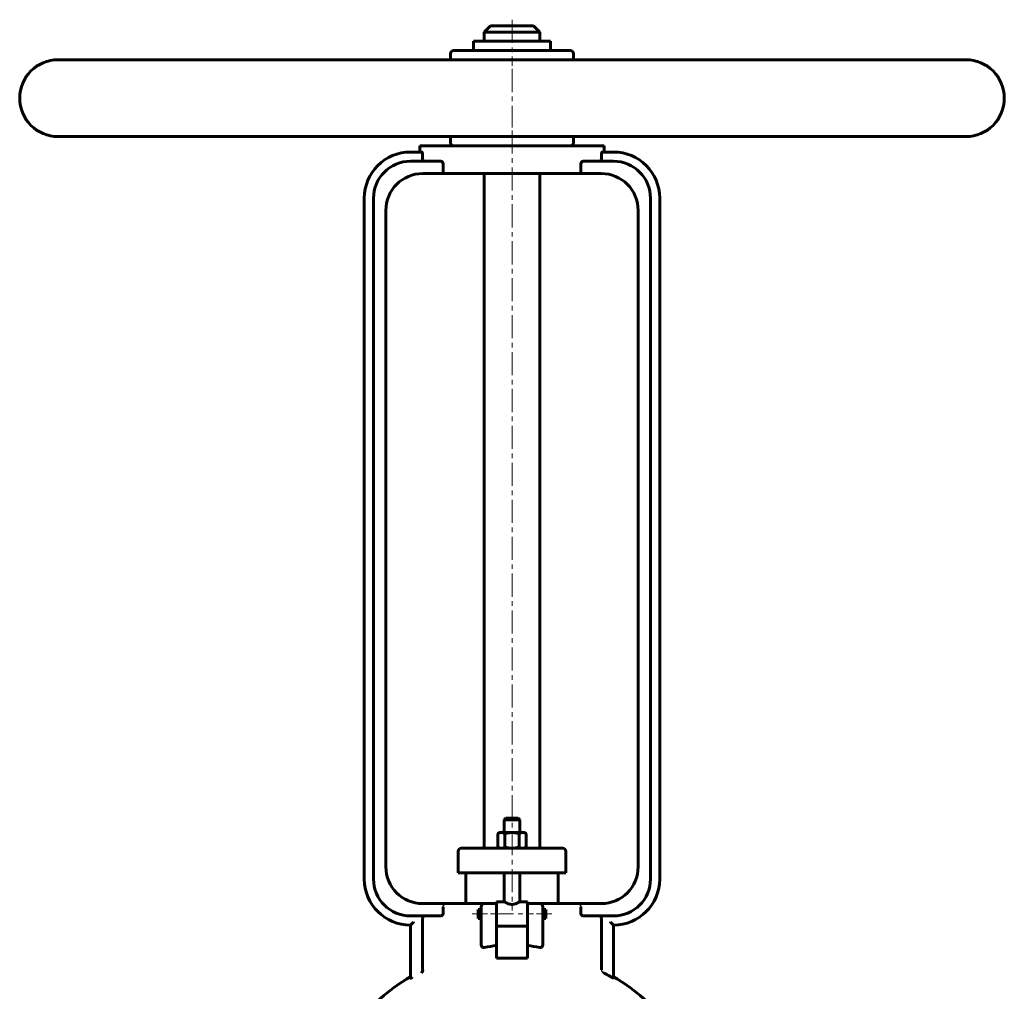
# Model space of a CAD drawing. Header units: millimetres. Extents: x -160 to 160, y -296 to 298.
# Tile 2 of 2: x -160 to 160, y -17 to 298. Entities that reach past the tile are written whole.
import ezdxf

# ---------------------------------------------------------------- set-up
doc = ezdxf.new("R2010")
doc.units = ezdxf.units.MM
for name, pattern in [('K5LT-1', [0]), ('K5LT_AXLED', [12, 7.5, -1.5, 1.5, -1.5]), ('K5LT_BASIC', [0])]:
    doc.linetypes.add(name, pattern=pattern)
doc.layers.add('Системный слой (1)', color=7, linetype='Continuous', true_color=0x6c6c6c)

# ---------------------------------------------------------------- blocks, each defined once
blk = doc.blocks.new('U1')
at = {"layer": 'Системный слой (1)', "color": 143, "linetype": 'K5LT_BASIC', "lineweight": 60, "true_color": 0x33acca}
for p, q in [((-11, 7.64), (-11, 9.14)), ((-11, 6.14), (-11, 7.64))]:
    blk.add_line(p, q, dxfattribs=at)
blk = doc.blocks.new('U4')
at = {"layer": 'Системный слой (1)', "color": 143, "linetype": 'K5LT_BASIC', "lineweight": 60, "true_color": 0x33acca}
for p, q in [((-5, 11.64), (-2.5, 11.64)), ((2.5, 11.64), (5, 11.64))]:
    blk.add_line(p, q, dxfattribs=at)
blk = doc.blocks.new('U6')
at = {"layer": 'Системный слой (1)', "color": 143, "linetype": 'K5LT_BASIC', "lineweight": 60, "true_color": 0x33acca}
for p, q in [((0, 296.25), (-7, 296.25)), ((7, 296.25), (0, 296.25))]:
    blk.add_line(p, q, dxfattribs=at)
blk = doc.blocks.new('U7')
at = {"layer": 'Системный слой (1)', "color": 143, "linetype": 'K5LT_BASIC', "lineweight": 60, "true_color": 0x33acca}
for p, q in [((0, 38.75), (-2, 38.75)), ((2, 38.75), (0, 38.75))]:
    blk.add_line(p, q, dxfattribs=at)
blk = doc.blocks.new('U8')
at = {"layer": 'Системный слой (1)', "color": 143, "linetype": 'K5LT_BASIC', "lineweight": 60, "true_color": 0x33acca}
for start, end in [(120.5102, 139.1678), (40.8322, 59.4898)]:
    blk.add_arc((0, -68.75), 65, start, end, dxfattribs=at)
blk = doc.blocks.new('U13')
at = {"layer": 'Системный слой (1)', "color": 143, "linetype": 'K5LT_BASIC', "lineweight": 60, "true_color": 0x33acca}
for p, q in [((11, 9.14), (11, 7.64)), ((11, 7.64), (11, 6.14))]:
    blk.add_line(p, q, dxfattribs=at)

msp = doc.modelspace()

# ---------------------------------------------------------------- linework, layer by layer
at = {"layer": 'Системный слой (1)', "color": 30, "linetype": 'K5LT_AXLED', "lineweight": 18, "true_color": 0xff8000}
for p, q in [((0, 298.25), (0, 283.25)), ((0, 282.25), (0, 263.25)), ((0, 262.25), (0, 8.76)), ((-13, 7.64), (-8, 7.64)), ((-7, 7.64), (7, 7.64)), ((8, 7.64), (13, 7.64))]:
    msp.add_line(p, q, dxfattribs=at)
at = {"layer": 'Системный слой (1)', "color": 143, "linetype": 'K5LT_BASIC', "lineweight": 60, "true_color": 0x33acca}
for p, q in [((-7, 296.25), (-9, 294.25)), ((7, 296.25), (9, 294.25)), ((-12.5, 288.25), (-12.5, 291.25)), ((-12.5, 291.25), (12.5, 291.25)), ((-9, 291.25), (-9, 294.25)), ((-9, 294.25), (0, 294.25)), ((0, 294.25), (9, 294.25)), ((9, 291.25), (9, 294.25)), ((12.5, 288.25), (12.5, 291.25)), ((19, 288.25), (-19, 288.25)), ((147.5, 285.25), (-147.5, 285.25)), ((-20, 285.25), (-20, 287.25)), ((20, 285.25), (20, 287.25)), ((147.5, 260.25), (-147.5, 260.25)), ((-20, 258.25), (-20, 260.25)), ((20, 258.25), (20, 260.25)), ((-30, 255.25), (-30, 257.25)), ((-30, 257.25), (30, 257.25)), ((30, 255.25), (30, 257.25)), ((-29.29, 255.25), (-33, 255.25)), ((-29.05, 253.25), (-29.05, 254.25)), ((29.05, 254.25), (29.05, 253.25)), ((33, 255.25), (29.29, 255.25)), ((-23.22, 252.25), (-33, 252.25)), ((-22.36, 248.25), (-22.36, 251.25)), ((22.36, 251.25), (22.36, 248.25)), ((33, 252.25), (23.22, 252.25)), ((-29, 248.25), (-22.36, 248.25)), ((22.36, 248.25), (-22.36, 248.25)), ((-9, 248.25), (-9, 29)), ((9, 248.25), (9, 29)), ((22.36, 248.25), (29, 248.25)), ((-48, 240.25), (-48, 19)), ((-45, 240.25), (-45, 19)), ((45, 240.25), (45, 19)), ((48, 240.25), (48, 19)), ((-41, 236.25), (-41, 23)), ((41, 236.25), (41, 23)), ((-2, 38.75), (-2.5, 38.25)), ((2, 38.75), (2.5, 38.25)), ((-2.5, 34.1), (-2.5, 38.25)), ((-2.5, 38.25), (0, 38.25)), ((0, 38.25), (2.5, 38.25)), ((2.5, 34.1), (2.5, 38.25)), ((-4, 34.1), (-4.62, 33.74)), ((-4.62, 29.36), (-4.62, 33.74)), ((-4, 34.1), (-3.46, 34.1)), ((-3.46, 34.1), (0, 34.1)), ((-2.31, 29.36), (-2.31, 33.74)), ((0, 34.1), (3.46, 34.1)), ((2.31, 29.36), (2.31, 33.74)), ((3.46, 34.1), (4, 34.1)), ((4, 34.1), (4.62, 33.74)), ((4.62, 29.36), (4.62, 33.74)), ((-15.93, 29), (-16.5, 29)), ((-6.28, 29), (-15.93, 29)), ((6.28, 29), (-6.28, 29)), ((-4, 29), (-4.62, 29.36)), ((4, 29), (4.62, 29.36)), ((15.93, 29), (6.28, 29)), ((16.5, 29), (15.93, 29)), ((-17.5, 21), (-17.5, 28)), ((17.5, 21), (17.5, 28)), ((-17.5, 21), (-16.9, 21)), ((-16.9, 21), (-7.24, 21)), ((-15, 11), (-15, 21)), ((-7.24, 21), (7.24, 21)), ((-2.5, 11.64), (-2.5, 21)), ((2.5, 11.64), (2.5, 21)), ((7.24, 21), (16.9, 21)), ((15, 11), (15, 21)), ((16.9, 21), (17.5, 21)), ((-21, 11), (-29, 11)), ((-22.36, 10), (-22.36, 8)), ((-9, 11), (-21, 11)), ((-10, 10), (-10, 6.34)), ((-5, 11), (-9, 11)), ((-5, 11.64), (-5, 10.94)), ((-5, 5.55), (-5, 10.94)), ((5, 11.64), (5, 10.94)), ((9, 11), (5, 11)), ((5, 10.94), (5, 5.55)), ((21, 11), (9, 11)), ((10, 6.34), (10, 10)), ((29, 11), (21, 11)), ((22.36, 8), (22.36, 10)), ((-33, 7), (-23.22, 7)), ((-11, 9.14), (-10, 9.14)), ((10, 9.14), (11, 9.14)), ((23.22, 7), (33, 7)), ((-33, 4), (-33, -11.66)), ((-29.05, 6), (-29.05, -10.1)), ((-11, 6.14), (-10, 6.14)), ((-10, 6.34), (-10, -2.28)), ((-5, 5.55), (-5, 3.69)), ((-5, -2.61), (-5, 3.69)), ((-5, 3.64), (5, 3.64)), ((5, 5.55), (5, 3.69)), ((5, 3.69), (5, -2.61)), ((10, -2.28), (10, 6.34)), ((10, 6.14), (11, 6.14)), ((29.05, -10.48), (29.05, 6)), ((33, -13.13), (33, 4)), ((-5, -6.75), (-5, -2.61)), ((5, -2.61), (5, -6.75)), ((5, -6.75), (-5, -6.75)), ((-33, -11.66), (-33, -13.19))]:
    msp.add_line(p, q, dxfattribs=at)
for centre, radius, start, end in [((-19, 287.25), 1, 90, 180), ((19, 287.25), 1, 0, 90), ((-147.5, 272.75), 12.5, 90, 270), ((147.5, 272.75), 12.5, 270, 90), ((-19, 258.25), 1, 180, 270), ((19, 258.25), 1, 270, 0), ((-33, 240.25), 15, 90, 180), ((33, 240.25), 15, 0, 90), ((-33, 240.25), 12, 90, 180), ((33, 240.25), 12, 0, 90), ((-29, 236.25), 12, 90, 180), ((29, 236.25), 12, 0, 90), ((-16.5, 28), 1, 90, 180), ((16.5, 28), 1, 0, 90), ((-29, 23), 12, 180, 270), ((29, 23), 12, 270, 0), ((-33, 19), 15, 180, 270), ((-33, 19), 12, 180, 270), ((33, 19), 15, 270, 0), ((33, 19), 12, 270, 0), ((-9, 10), 1, 90, 180), ((9, 10), 1, 0, 90), ((0, -68.75), 64.57, 60.2895, 62.7183)]:
    msp.add_arc(centre, radius, start, end, dxfattribs=at)
for start_param, end_param in [(4.879837, 5.017082), (4.407696, 4.544941)]:
    msp.add_ellipse((0, -22.33), major_axis=(-30, 0), ratio=0.666667, start_param=start_param, end_param=end_param, dxfattribs=at)
for points, knots in [([(-29.29, 255.25), (-29.26, 255.25), (-29.23, 255.22), (-29.17, 255.12), (-29.14, 255.04), (-29.1, 254.87), (-29.08, 254.75), (-29.05, 254.51), (-29.05, 254.38), (-29.05, 254.25)], [-0.1527809, -0.1527809, -0.1527809, -0.1527809, -0.1140281, -0.1140281, -0.0752753, -0.0752753, -0.0376376, -0.0376376, 0, 0, 0, 0]), ([(-29.05, 253.25), (-29.05, 253.12), (-29.04, 252.99), (-29.01, 252.75), (-28.99, 252.64), (-28.95, 252.46), (-28.92, 252.38), (-28.85, 252.27), (-28.81, 252.25), (-28.77, 252.25)], [0.3078587, 0.3078587, 0.3078587, 0.3078587, 0.3454341, 0.3454341, 0.3830096, 0.3830096, 0.4222236, 0.4222236, 0.4614376, 0.4614376, 0.4614376, 0.4614376]), ([(28.77, 252.25), (28.81, 252.25), (28.85, 252.27), (28.92, 252.38), (28.95, 252.46), (28.99, 252.64), (29.01, 252.75), (29.04, 252.99), (29.05, 253.12), (29.05, 253.25)], [0.1542797, 0.1542797, 0.1542797, 0.1542797, 0.1934937, 0.1934937, 0.2327077, 0.2327077, 0.2702832, 0.2702832, 0.3078587, 0.3078587, 0.3078587, 0.3078587]), ([(29.05, 254.25), (29.05, 254.38), (29.05, 254.51), (29.08, 254.75), (29.1, 254.87), (29.14, 255.04), (29.17, 255.12), (29.23, 255.22), (29.26, 255.25), (29.29, 255.25)], [0, 0, 0, 0, 0.0376376, 0.0376376, 0.0752753, 0.0752753, 0.1140281, 0.1140281, 0.1527809, 0.1527809, 0.1527809, 0.1527809]), ([(-23.22, 252.25), (-23.11, 252.25), (-22.99, 252.22), (-22.78, 252.11), (-22.67, 252.03), (-22.52, 251.84), (-22.46, 251.74), (-22.38, 251.5), (-22.36, 251.37), (-22.36, 251.25)], [-0.175138, -0.175138, -0.175138, -0.175138, -0.1249815, -0.1249815, -0.074825, -0.074825, -0.0374125, -0.0374125, 0, 0, 0, 0]), ([(22.36, 251.25), (22.36, 251.37), (22.38, 251.5), (22.46, 251.74), (22.52, 251.84), (22.67, 252.03), (22.78, 252.11), (22.99, 252.22), (23.11, 252.25), (23.22, 252.25)], [0, 0, 0, 0, 0.0374125, 0.0374125, 0.074825, 0.074825, 0.1249815, 0.1249815, 0.175138, 0.175138, 0.175138, 0.175138]), ([(2.5, 11.64), (2.5, 11.64), (2.48, 11.63), (2.39, 11.57), (2.27, 11.5), (2.1, 11.4), (1.91, 11.3), (1.7, 11.19), (1.46, 11.09), (1.23, 10.99), (1.05, 10.93), (0.87, 10.88), (0.65, 10.82), (0.39, 10.78), (0.13, 10.76), (-0.13, 10.76), (-0.37, 10.78), (-0.62, 10.82), (-0.9, 10.88), (-1.17, 10.97), (-1.39, 11.06), (-1.6, 11.15), (-1.79, 11.24), (-1.99, 11.34), (-2.17, 11.44), (-2.33, 11.54), (-2.43, 11.59), (-2.49, 11.63), (-2.5, 11.64), (-2.5, 11.64)], [0, 0, 0, 0, 1.495071, 2.75551, 4.213604, 5.419931, 6.801112, 7.756319, 9.127336, 10.313858, 10.954112, 11.554239, 12.543303, 13.576214, 14.539967, 15.471193, 16.412448, 17.223603, 18.37897, 19.669512, 20.715698, 21.398603, 22.741415, 23.720618, 24.949795, 26.564393, 27.851203, 28.646239, 30, 30, 30, 30]), ([(-28.77, 7), (-28.81, 7), (-28.85, 6.98), (-28.92, 6.87), (-28.95, 6.79), (-28.99, 6.61), (-29.01, 6.5), (-29.04, 6.26), (-29.05, 6.13), (-29.05, 6)], [0.4621404, 0.4621404, 0.4621404, 0.4621404, 0.5013545, 0.5013545, 0.5405685, 0.5405685, 0.5781439, 0.5781439, 0.6157194, 0.6157194, 0.6157194, 0.6157194]), ([(-22.36, 8), (-22.36, 7.88), (-22.38, 7.75), (-22.46, 7.51), (-22.52, 7.41), (-22.67, 7.22), (-22.78, 7.14), (-22.99, 7.03), (-23.11, 7), (-23.22, 7)], [0.3470933, 0.3470933, 0.3470933, 0.3470933, 0.3845058, 0.3845058, 0.4219183, 0.4219183, 0.4720748, 0.4720748, 0.5222313, 0.5222313, 0.5222313, 0.5222313]), ([(23.22, 7), (23.11, 7), (22.99, 7.03), (22.78, 7.14), (22.67, 7.22), (22.52, 7.41), (22.46, 7.51), (22.38, 7.75), (22.36, 7.88), (22.36, 8)], [0.1719067, 0.1719067, 0.1719067, 0.1719067, 0.2220632, 0.2220632, 0.2722197, 0.2722197, 0.3096322, 0.3096322, 0.3470447, 0.3470447, 0.3470447, 0.3470447]), ([(29.05, 6), (29.05, 6.13), (29.04, 6.26), (29.01, 6.5), (28.99, 6.61), (28.95, 6.79), (28.92, 6.87), (28.85, 6.98), (28.81, 7), (28.77, 7)], [0.6157194, 0.6157194, 0.6157194, 0.6157194, 0.6532949, 0.6532949, 0.6908703, 0.6908703, 0.7300843, 0.7300843, 0.7692983, 0.7692983, 0.7692983, 0.7692983]), ([(-32, 5.04), (-32, 5.03), (-32, 5.03), (-32.11, 4.92), (-32.22, 4.8), (-32.42, 4.59), (-32.51, 4.49), (-32.69, 4.31), (-32.77, 4.23), (-32.89, 4.11), (-32.93, 4.07), (-32.99, 4.01), (-33, 4), (-33, 4)], [-0.0006544, -0.0006544, -0.0006544, -0.0006544, 0, 0, 0.0464136, 0.0464136, 0.0900394, 0.0900394, 0.1330204, 0.1330204, 0.1653182, 0.1653182, 0.1936586, 0.1936586, 0.1936586, 0.1936586]), ([(32, 5.04), (32, 5.03), (32, 5.03), (32.11, 4.92), (32.22, 4.8), (32.42, 4.59), (32.51, 4.49), (32.69, 4.31), (32.77, 4.23), (32.89, 4.11), (32.93, 4.07), (32.99, 4.01), (33, 4), (33, 4)], [-0.3879716, -0.3879716, -0.3879716, -0.3879716, -0.3873173, -0.3873173, -0.3409037, -0.3409037, -0.2972779, -0.2972779, -0.2542969, -0.2542969, -0.2219991, -0.2219991, -0.1936586, -0.1936586, -0.1936586, -0.1936586]), ([(-9, -3.25), (-9.12, -3.28), (-9.25, -3.28), (-9.49, -3.22), (-9.6, -3.15), (-9.79, -2.98), (-9.87, -2.85), (-9.98, -2.57), (-10, -2.42), (-10, -2.28)], [0.1793709, 0.1793709, 0.1793709, 0.1793709, 0.2170623, 0.2170623, 0.2547537, 0.2547537, 0.2974563, 0.2974563, 0.3401588, 0.3401588, 0.3401588, 0.3401588]), ([(10, -2.28), (10, -2.41), (9.98, -2.56), (9.88, -2.84), (9.8, -2.96), (9.62, -3.14), (9.5, -3.21), (9.25, -3.28), (9.12, -3.28), (9, -3.25)], [0.3434716, 0.3434716, 0.3434716, 0.3434716, 0.3851304, 0.3851304, 0.4267893, 0.4267893, 0.4655222, 0.4655222, 0.5042552, 0.5042552, 0.5042552, 0.5042552]), ([(-29.36, -11.37), (-29.36, -11.37), (-29.36, -11.36), (-29.26, -11.29), (-29.18, -11.19), (-29.08, -10.97), (-29.04, -10.85), (-29.02, -10.64), (-29.02, -10.56), (-29.03, -10.48)], [-0.3844006, -0.3844006, -0.3844006, -0.3844006, -0.3837849, -0.3837849, -0.3222116, -0.3222116, -0.271813, -0.271813, -0.2430392, -0.2430392, -0.2430392, -0.2430392]), ([(-29.05, -10.1), (-29.05, -10.14), (-29.05, -10.17), (-29.04, -10.3), (-29.04, -10.4), (-29.03, -10.48)], [0.17610998, 0.17610998, 0.17610998, 0.17610998, 0.18712452, 0.18712452, 0.21538636, 0.21538636, 0.21538636, 0.21538636]), ([(33, -13.13), (33, -13.13), (33, -13.13), (33, -13.14), (32.97, -13.14), (32.87, -13.11), (32.79, -13.08), (32.61, -13), (32.5, -12.94), (32.25, -12.81), (32.12, -12.74), (32, -12.67)], [-0.0768209, -0.0768209, -0.0768209, -0.0768209, -0.0756881, -0.0756881, -0.0378441, -0.0378441, 0, 0, 0.0416468, 0.0416468, 0.0832935, 0.0832935, 0.0832935, 0.0832935]), ([(-32.5, -13.08), (-32.5, -13.08), (-32.5, -13.09), (-32.59, -13.12), (-32.66, -13.15), (-32.8, -13.19), (-32.86, -13.21), (-32.97, -13.23), (-33, -13.22), (-33, -13.19)], [-0.0005817, -0.0005817, -0.0005817, -0.0005817, 0, 0, 0.0412894, 0.0412894, 0.085335, 0.085335, 0.149749, 0.149749, 0.149749, 0.149749])]:
    msp.add_open_spline(points, degree=3, knots=knots, dxfattribs=at)
for points in [[(-3.46, 34.1), (-4, 34.1), (-4.62, 33.74)], [(-2.31, 33.74), (-2.93, 34.1), (-3.46, 34.1)], [(0, 34.1), (-1.07, 34.1), (-2.31, 33.74)], [(2.31, 33.74), (1.07, 34.1), (0, 34.1)], [(3.46, 34.1), (2.93, 34.1), (2.31, 33.74)], [(4.62, 33.74), (4, 34.1), (3.46, 34.1)], [(-4.62, 29.36), (-4, 29), (-3.46, 29)], [(-3.46, 29), (-2.93, 29), (-2.31, 29.36)], [(-2.31, 29.36), (-1.07, 29), (0, 29)], [(0, 29), (1.07, 29), (2.31, 29.36)], [(2.31, 29.36), (2.93, 29), (3.46, 29)], [(3.46, 29), (4, 29), (4.62, 29.36)]]:
    msp.add_rational_spline(points, [1, 1.0379548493, 1], degree=2, dxfattribs=at)
at = {"layer": 'Системный слой (1)', "color": 7, "linetype": 'K5LT-1'}
for points, knots in [([(-22.36, 10), (-22.36, 10.01), (-22.36, 10.03), (-22.36, 10.07), (-22.35, 10.1), (-22.35, 10.13), (-22.34, 10.16), (-22.34, 10.18), (-22.33, 10.21), (-22.32, 10.25), (-22.3, 10.29), (-22.29, 10.33), (-22.28, 10.35), (-22.27, 10.36), (-22.26, 10.38), (-22.25, 10.41), (-22.23, 10.43), (-22.22, 10.45), (-22.2, 10.47), (-22.18, 10.49), (-22.17, 10.52), (-22.15, 10.54), (-22.13, 10.56), (-22.1, 10.59), (-22.08, 10.61), (-22.05, 10.64), (-22.03, 10.66), (-22, 10.68), (-21.98, 10.69), (-21.96, 10.71), (-21.93, 10.74), (-21.9, 10.76), (-21.87, 10.77), (-21.84, 10.79), (-21.82, 10.8), (-21.78, 10.82), (-21.75, 10.84), (-21.72, 10.85), (-21.68, 10.87), (-21.65, 10.88), (-21.61, 10.9), (-21.59, 10.9), (-21.57, 10.91), (-21.56, 10.91), (-21.55, 10.92), (-21.53, 10.92), (-21.5, 10.93), (-21.48, 10.94), (-21.45, 10.94), (-21.42, 10.95), (-21.38, 10.96), (-21.33, 10.97), (-21.28, 10.98), (-21.24, 10.98), (-21.22, 10.99), (-21.19, 10.99), (-21.15, 10.99), (-21.1, 11), (-21.06, 11), (-21.02, 11), (-21.01, 11), (-21, 11)], [0, 0, 0, 0, 0.0033526, 0.0067053, 0.0100579, 0.0134105, 0.0152243, 0.017354, 0.0194838, 0.0237433, 0.0284187, 0.0330942, 0.0343762, 0.0356583, 0.0374181, 0.0409377, 0.0431178, 0.0456044, 0.0480909, 0.0505774, 0.0530639, 0.0555505, 0.058037, 0.06301, 0.0655433, 0.0680766, 0.0731431, 0.0750067, 0.0768703, 0.0805976, 0.0843248, 0.088052, 0.0906639, 0.0932758, 0.0959005, 0.0985252, 0.1037745, 0.1063992, 0.1090239, 0.1142733, 0.1177437, 0.1194788, 0.121214, 0.1223988, 0.1235835, 0.1259529, 0.1283224, 0.1306918, 0.1334848, 0.1362777, 0.1397689, 0.1432601, 0.1502425, 0.153721, 0.1554603, 0.1571996, 0.1618953, 0.1665911, 0.1712869, 0.1736348, 0.1759826, 0.1759826, 0.1759826, 0.1759826]), ([(21, 11), (21.02, 11), (21.06, 11), (21.11, 11), (21.15, 10.99), (21.18, 10.99), (21.22, 10.99), (21.26, 10.98), (21.3, 10.98), (21.33, 10.97), (21.38, 10.96), (21.46, 10.94), (21.53, 10.92), (21.59, 10.9), (21.63, 10.89), (21.67, 10.87), (21.71, 10.85), (21.74, 10.84), (21.77, 10.83), (21.8, 10.81), (21.82, 10.8), (21.86, 10.78), (21.89, 10.76), (21.93, 10.73), (21.96, 10.71), (21.99, 10.69), (22.01, 10.68), (22.03, 10.66), (22.04, 10.64), (22.06, 10.63), (22.08, 10.61), (22.1, 10.59), (22.12, 10.57), (22.14, 10.55), (22.16, 10.53), (22.17, 10.51), (22.19, 10.49), (22.21, 10.46), (22.24, 10.42), (22.26, 10.38), (22.27, 10.36), (22.28, 10.34), (22.29, 10.32), (22.3, 10.3), (22.31, 10.28), (22.31, 10.26), (22.32, 10.25), (22.33, 10.23), (22.33, 10.2), (22.34, 10.17), (22.35, 10.15), (22.35, 10.13), (22.35, 10.1), (22.36, 10.08), (22.36, 10.05), (22.36, 10.02), (22.36, 10.01), (22.36, 10)], [0.5340973, 0.5340973, 0.5340973, 0.5340973, 0.5411053, 0.5446093, 0.5481132, 0.5516172, 0.5551212, 0.5586252, 0.5621291, 0.5656331, 0.5691371, 0.576145, 0.5883131, 0.5903164, 0.5923198, 0.6006987, 0.6034916, 0.6062846, 0.6090775, 0.6118705, 0.6146634, 0.6174564, 0.6230423, 0.6260567, 0.6294329, 0.6328091, 0.6361853, 0.6378735, 0.6395616, 0.6434986, 0.6454671, 0.6474356, 0.6500603, 0.652685, 0.6553097, 0.6579344, 0.6605591, 0.6631838, 0.6684332, 0.6726707, 0.6747895, 0.6769083, 0.6785302, 0.6801522, 0.6833962, 0.6847619, 0.6861277, 0.6886142, 0.6911007, 0.6933975, 0.6956943, 0.6979911, 0.7002879, 0.7027359, 0.7051839, 0.707632, 0.71008, 0.71008, 0.71008, 0.71008]), ([(29.05, -10.48), (29.05, -10.5), (29.05, -10.52), (29.05, -10.55), (29.05, -10.57), (29.05, -10.59), (29.06, -10.62), (29.06, -10.64), (29.06, -10.66), (29.07, -10.68), (29.07, -10.7), (29.08, -10.74), (29.09, -10.77), (29.1, -10.8), (29.11, -10.82), (29.12, -10.84), (29.12, -10.86), (29.13, -10.88), (29.14, -10.89), (29.15, -10.91), (29.15, -10.92), (29.16, -10.94), (29.17, -10.96), (29.18, -10.97), (29.19, -10.99), (29.2, -11.01), (29.21, -11.03), (29.23, -11.05), (29.25, -11.08), (29.26, -11.1), (29.28, -11.12), (29.3, -11.14), (29.32, -11.16), (29.34, -11.18), (29.35, -11.19), (29.36, -11.2), (29.38, -11.22), (29.4, -11.23), (29.42, -11.25), (29.44, -11.27), (29.46, -11.28), (29.48, -11.3), (29.5, -11.31), (29.53, -11.33), (29.55, -11.34), (29.57, -11.35), (29.59, -11.36), (29.59, -11.37)], [0.3007476, 0.3007476, 0.3007476, 0.3007476, 0.3048052, 0.306834, 0.3088628, 0.3108916, 0.3129204, 0.316978, 0.3179771, 0.3189762, 0.3215045, 0.3240328, 0.3290895, 0.3312599, 0.3334302, 0.3356006, 0.3377709, 0.3393534, 0.3409359, 0.3425184, 0.3441008, 0.3458681, 0.3476354, 0.3494026, 0.3511699, 0.3529372, 0.3547044, 0.358239, 0.360539, 0.362839, 0.3657494, 0.3686599, 0.3715704, 0.3744808, 0.3756541, 0.3768274, 0.3791741, 0.3816175, 0.3840609, 0.3865043, 0.3889477, 0.3913911, 0.3938345, 0.3962663, 0.3986981, 0.4011299, 0.4035617, 0.4035617, 0.4035617, 0.4035617])]:
    msp.add_open_spline(points, degree=3, knots=knots, dxfattribs=at)

# ---------------------------------------------------------------- block references
at = {"layer": 'Системный слой (1)'}
for name in ['U6', 'U7', 'U4', 'U1', 'U13', 'U8']:
    msp.add_blockref(name, (0, 0), dxfattribs=at)

doc.saveas('drawing.dxf')
